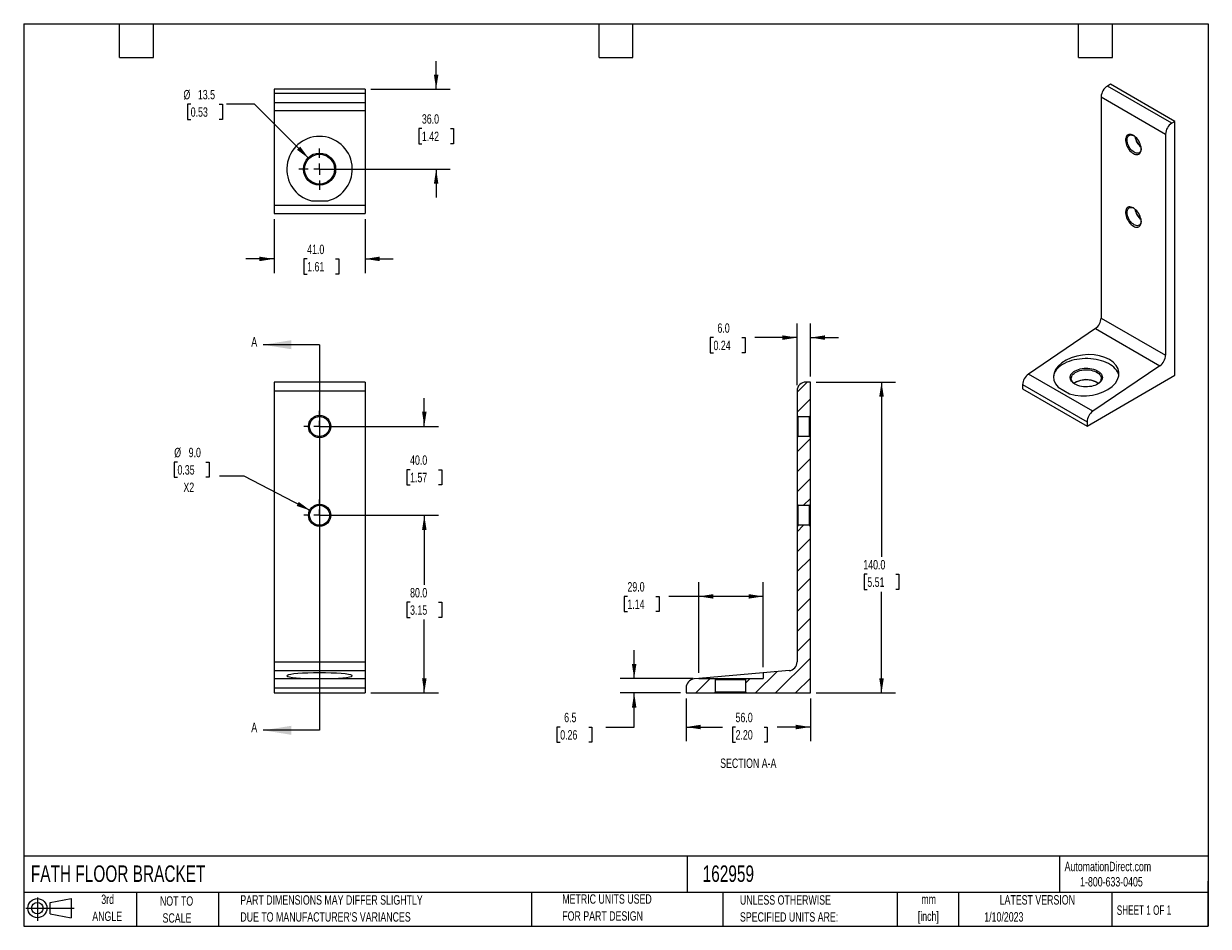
# Model space of a CAD drawing. Header units: millimetres. Extents: x 6 to 273, y 6 to 210.
import ezdxf

# ---------------------------------------------------------------- set-up
doc = ezdxf.new("R2010")
doc.units = ezdxf.units.MM
doc.linetypes.add('CENTERX2', pattern=[20.32, 12.7, -2.54, 2.54, -2.54])
for name, color, linetype in [('CENTER', 40, 'CENTERX2'), ('HATCH', 6, 'Continuous'), ('SLD-DEFPOINTS', 7, 'Continuous')]:
    doc.layers.add(name, color=color, linetype=linetype)
doc.layers.add('DIMENSIONS', color=140, linetype='Continuous', lineweight=25)
doc.layers.add('TEXT', color=140, linetype='Continuous', lineweight=25)
doc.styles.add('SLDTEXTSTYLE0', font='TXT', dxfattribs={"width": 0.7})
doc.styles.add('SLDTEXTSTYLE1', font='TXT', dxfattribs={"width": 0.65})
doc.dimstyles.new('SLDDIMSTYLE0', dxfattribs={"dimtxt": 2.158008, "dimasz": 3.302, "dimexe": 0, "dimexo": 0.0625, "dimgap": 0.539502, "dimtad": 0, "dimtih": 1, "dimtoh": 1, "dimlfac": 2, "dimrnd": 1e-09, "dimzin": 4, "dimdsep": 46, "dimtxsty": 'SLDTEXTSTYLE0', "dimsah": 1, "dimcen": 0.09, "dimadec": 0, "dimazin": 1, "dimtfac": 1, "dimtofl": 0, "dimtmove": 0, "dimatfit": 3, "dimfxl": 0, "dimfrac": 2, "dimtolj": 1, "dimtzin": 12, "dimarcsym": 0})
doc.dimstyles.new('SLDDIMSTYLE1', dxfattribs={"dimtxt": 2.158008, "dimasz": 3.302, "dimexe": 0, "dimexo": 0.0625, "dimgap": 0.539502, "dimtad": 0, "dimtih": 1, "dimtoh": 1, "dimlfac": 2, "dimrnd": 1e-09, "dimzin": 4, "dimdsep": 46, "dimtxsty": 'SLDTEXTSTYLE0', "dimsah": 1, "dimcen": 0.09, "dimadec": 0, "dimazin": 1, "dimtfac": 1, "dimtmove": 0, "dimatfit": 0, "dimfxl": 0, "dimfrac": 2, "dimtolj": 1, "dimtzin": 12, "dimarcsym": 0})
doc.dimstyles.new('SLDDIMSTYLE2', dxfattribs={"dimtxt": 2.158008, "dimasz": 3.302, "dimexe": 0, "dimexo": 0.0625, "dimgap": 0.539502, "dimtad": 0, "dimtih": 1, "dimtoh": 1, "dimlfac": 2, "dimrnd": 1e-09, "dimzin": 4, "dimdsep": 46, "dimtxsty": 'SLDTEXTSTYLE0', "dimsah": 1, "dimcen": 0, "dimadec": 0, "dimazin": 1, "dimtfac": 1, "dimtofl": 0, "dimtmove": 0, "dimatfit": 3, "dimfxl": 0, "dimfrac": 2, "dimtolj": 1, "dimtzin": 12, "dimarcsym": 0})
doc.dimstyles.new('SLDDIMSTYLE3', dxfattribs={"dimtxt": 2.158008, "dimasz": 3.302, "dimexe": 0, "dimexo": 0.0625, "dimgap": 0.539502, "dimtad": 0, "dimtih": 1, "dimtoh": 1, "dimlfac": 2, "dimrnd": 1e-09, "dimzin": 12, "dimdsep": 46, "dimtxsty": 'SLDTEXTSTYLE0', "dimsah": 1, "dimcen": 0, "dimadec": 0, "dimazin": 3, "dimtfac": 1, "dimtofl": 0, "dimtmove": 0, "dimatfit": 3, "dimfxl": 0, "dimfrac": 2, "dimtolj": 1, "dimtzin": 12, "dimarcsym": 0})
doc.dimstyles.new('SLDDIMSTYLE4', dxfattribs={"dimtxt": 2.158008, "dimasz": 3.302, "dimexe": 0, "dimexo": 0.0625, "dimgap": 0.539502, "dimtad": 0, "dimtih": 1, "dimtoh": 1, "dimlfac": 2, "dimrnd": 1e-09, "dimzin": 12, "dimdsep": 46, "dimtxsty": 'SLDTEXTSTYLE0', "dimsah": 1, "dimcen": 0.09, "dimadec": 0, "dimazin": 3, "dimtfac": 1, "dimtmove": 0, "dimatfit": 0, "dimfxl": 0, "dimfrac": 2, "dimtolj": 1, "dimtzin": 12, "dimarcsym": 0})

# ---------------------------------------------------------------- blocks, each defined once
blk = doc.blocks.new('Block11')
at = {"color": 7, "linetype": 'Continuous', "lineweight": 18}
for p, q in [((0, 2.88), (10.87, 2.88)), ((2.59, 5.31), (2.59, 0)), ((5.48, 4.17), (10.18, 5.03)), ((5.48, 1.6), (5.48, 4.17)), ((10.18, 5.03), (10.18, 0.73)), ((5.48, 1.6), (10.18, 0.73))]:
    blk.add_line(p, q, dxfattribs=at)
for radius in [2.15, 1.29]:
    blk.add_circle((2.59, 2.88), radius, dxfattribs=at)
blk = doc.blocks.new('Block12')
at = {"layer": 'SLD-DEFPOINTS'}
blk.add_blockref('Block11', (0, 0), dxfattribs=at)
blk = doc.blocks.new('SW_NOTE_0')
at = {"layer": 'TEXT', "color": 0, "char_height": 2.117, "attachment_point": 2, "style": 'SLDTEXTSTYLE0'}
for s, insert in [('mm', (2.84, 2.73)), ('[inch]', (2.76, -1.09))]:
    blk.add_mtext(s, dxfattribs=dict(at, insert=insert))
blk = doc.blocks.new('SW_NOTE_0_1')
at = {"layer": 'TEXT', "color": 0, "char_height": 2.1167, "attachment_point": 1, "style": 'SLDTEXTSTYLE0'}
for s, insert in [('UNLESS OTHERWISE', (0, 2.73)), ('SPECIFIED UNITS ARE:', (0, -1.09))]:
    blk.add_mtext(s, dxfattribs=dict(at, insert=insert))
blk = doc.blocks.new('SW_NOTE_0_2')
at = {"layer": 'TEXT', "color": 0, "char_height": 2.1167, "attachment_point": 1, "style": 'SLDTEXTSTYLE0'}
for s, insert in [('PART DIMENSIONS MAY DIFFER SLIGHTLY', (0, 2.73)), ("DUE TO MANUFACTURER'S VARIANCES", (0, -1.09))]:
    blk.add_mtext(s, dxfattribs=dict(at, insert=insert))
blk = doc.blocks.new('SW_NOTE_0_3')
at = {"layer": 'TEXT', "color": 0, "char_height": 2.117, "attachment_point": 2, "style": 'SLDTEXTSTYLE0'}
for s, insert in [('NOT TO', (5.26, 2.73)), ('SCALE', (5.35, -1.09))]:
    blk.add_mtext(s, dxfattribs=dict(at, insert=insert))
blk = doc.blocks.new('SW_NOTE_0_4')
at = {"layer": 'TEXT', "color": 0, "char_height": 2.117, "attachment_point": 2, "style": 'SLDTEXTSTYLE0'}
for s, insert in [('3rd', (2.32, 2.73)), ('ANGLE', (2.22, -1.09))]:
    blk.add_mtext(s, dxfattribs=dict(at, insert=insert))
blk = doc.blocks.new('SW_NOTE_0_5')
at = {"layer": 'TEXT', "color": 0, "char_height": 2.1167, "attachment_point": 1, "style": 'SLDTEXTSTYLE0'}
for s, insert in [('METRIC UNITS USED', (0, 2.73)), ('FOR PART DESIGN', (0, -1.09))]:
    blk.add_mtext(s, dxfattribs=dict(at, insert=insert))
blk = doc.blocks.new('_D')
at = {"layer": 'DIMENSIONS'}
for p, q in [((74.23, 98.88), (99.72, 98.88)), ((96.54, 98.88), (96.54, 83.21)), ((93.34, 79.3), (92.61, 79.3)), ((92.61, 79.3), (92.61, 75.87)), ((99.75, 79.3), (100.47, 79.3)), ((100.47, 79.3), (100.47, 75.87)), ((92.61, 75.87), (93.34, 75.87)), ((96.54, 58.88), (96.54, 75.39)), ((100.47, 75.87), (99.75, 75.87)), ((84.48, 58.88), (99.72, 58.88))]:
    blk.add_line(p, q, dxfattribs=at)
for points in [[(96.54, 98.88), (96.04, 95.58), (97.05, 95.58)], [(96.54, 58.88), (97.05, 62.18), (96.04, 62.18)]]:
    blk.add_solid(points, dxfattribs=at)
at = {"layer": 'DIMENSIONS', "char_height": 2.117, "attachment_point": 1, "style": 'SLDTEXTSTYLE0'}
for s, insert in [('80.0', (93.34, 82.51)), ('3.15', (93.34, 78.6))]:
    blk.add_mtext(s, dxfattribs=dict(at, insert=insert))
blk = doc.blocks.new('_D_1')
at = {"layer": 'DIMENSIONS'}
for p, q in [((96.54, 118.88), (96.54, 125.23)), ((74.23, 118.88), (99.72, 118.88)), ((93.34, 109.14), (92.61, 109.14)), ((92.61, 109.14), (92.61, 105.71)), ((99.75, 109.14), (100.47, 109.14)), ((100.47, 109.14), (100.47, 105.71)), ((92.61, 105.71), (93.34, 105.71)), ((100.47, 105.71), (99.75, 105.71)), ((74.23, 98.88), (99.72, 98.88)), ((96.54, 98.88), (96.54, 92.53))]:
    blk.add_line(p, q, dxfattribs=at)
for points in [[(96.54, 118.88), (97.05, 122.18), (96.04, 122.18)], [(96.54, 98.88), (96.04, 95.58), (97.05, 95.58)]]:
    blk.add_solid(points, dxfattribs=at)
at = {"layer": 'DIMENSIONS', "char_height": 2.117, "attachment_point": 1, "style": 'SLDTEXTSTYLE0'}
for s, insert in [('40.0', (93.34, 112.36)), ('1.57', (93.34, 108.44))]:
    blk.add_mtext(s, dxfattribs=dict(at, insert=insert))
blk = doc.blocks.new('_D_2')
at = {"layer": 'DIMENSIONS'}
for p, q in [((40.97, 110.86), (40.24, 110.86)), ((40.24, 110.86), (40.24, 107.43)), ((47.38, 110.86), (48.1, 110.86)), ((48.1, 110.86), (48.1, 107.43)), ((40.24, 107.43), (40.97, 107.43)), ((48.1, 107.43), (47.38, 107.43)), ((55.97, 107.72), (50.42, 107.72)), ((70.97, 99.92), (55.97, 107.72))]:
    blk.add_line(p, q, dxfattribs=at)
blk.add_solid([(70.97, 99.92), (68.27, 101.89), (67.8, 100.99)], dxfattribs=at)
at = {"layer": 'DIMENSIONS', "char_height": 2.117, "attachment_point": 1, "style": 'SLDTEXTSTYLE0'}
for s, insert in [('%%c', (40.24, 114.07)), ('9.0', (43.49, 114.07)), ('0.35', (40.97, 110.16)), ('X2', (42.31, 106.24))]:
    blk.add_mtext(s, dxfattribs=dict(at, insert=insert))
blk = doc.blocks.new('SW_CENTERMARKSYMBOL_0')
at = {"layer": 'CENTER', "color": 0}
for p, q in [((0, 2.54), (0, 3.52)), ((-2.54, 0), (-3.52, 0)), ((0, 0), (-1.27, 0)), ((0, 0), (0, 1.27)), ((0, 0), (0, -1.27)), ((0, 0), (1.27, 0)), ((2.54, 0), (3.52, 0)), ((0, -2.54), (0, -3.52))]:
    blk.add_line(p, q, dxfattribs=at)
blk = doc.blocks.new('SW_CENTERMARKSYMBOL_1')
at = {"layer": 'CENTER', "color": 0}
for p, q in [((0, 2.54), (0, 3.52)), ((-2.54, 0), (-3.52, 0)), ((0, 0), (-1.27, 0)), ((0, 0), (0, 1.27)), ((0, 0), (0, -1.27)), ((0, 0), (1.27, 0)), ((2.54, 0), (3.52, 0)), ((0, -2.54), (0, -3.52))]:
    blk.add_line(p, q, dxfattribs=at)
blk = doc.blocks.new('_D_3')
at = {"layer": 'DIMENSIONS'}
for p, q in [((62.71, 165.53), (62.71, 153.42)), ((83.21, 165.53), (83.21, 153.42)), ((62.71, 156.6), (56.36, 156.6)), ((70.17, 156.6), (69.44, 156.6)), ((69.44, 156.6), (69.44, 153.17)), ((76.58, 156.6), (77.3, 156.6)), ((77.3, 156.6), (77.3, 153.17)), ((83.21, 156.6), (89.56, 156.6)), ((69.44, 153.17), (70.17, 153.17)), ((77.3, 153.17), (76.58, 153.17))]:
    blk.add_line(p, q, dxfattribs=at)
for points in [[(62.71, 156.6), (59.41, 157.11), (59.41, 156.09)], [(83.21, 156.6), (86.51, 156.09), (86.51, 157.11)]]:
    blk.add_solid(points, dxfattribs=at)
at = {"layer": 'DIMENSIONS', "char_height": 2.117, "attachment_point": 1, "style": 'SLDTEXTSTYLE0'}
for s, insert in [('41.0', (70.17, 159.81)), ('1.61', (70.17, 155.9))]:
    blk.add_mtext(s, dxfattribs=dict(at, insert=insert))
blk = doc.blocks.new('_D_4')
at = {"layer": 'DIMENSIONS'}
for p, q in [((99.21, 194.8), (99.21, 201.15)), ((84.48, 194.8), (102.39, 194.8)), ((96, 185.95), (95.28, 185.95)), ((95.28, 185.95), (95.28, 182.52)), ((102.42, 185.95), (103.14, 185.95)), ((103.14, 185.95), (103.14, 182.52)), ((95.28, 182.52), (96, 182.52)), ((103.14, 182.52), (102.42, 182.52)), ((74.23, 176.8), (102.39, 176.8)), ((99.21, 176.8), (99.21, 170.45))]:
    blk.add_line(p, q, dxfattribs=at)
for points in [[(99.21, 194.8), (99.72, 198.1), (98.7, 198.1)], [(99.21, 176.8), (98.7, 173.5), (99.72, 173.5)]]:
    blk.add_solid(points, dxfattribs=at)
at = {"layer": 'DIMENSIONS', "char_height": 2.117, "attachment_point": 1, "style": 'SLDTEXTSTYLE0'}
for s, insert in [('36.0', (96, 189.16)), ('1.42', (96, 185.25))]:
    blk.add_mtext(s, dxfattribs=dict(at, insert=insert))
blk = doc.blocks.new('_D_5')
at = {"layer": 'DIMENSIONS'}
for p, q in [((43.95, 191.43), (43.22, 191.43)), ((43.22, 191.43), (43.22, 188)), ((50.36, 191.43), (51.08, 191.43)), ((51.08, 191.43), (51.08, 188)), ((58.34, 191.43), (51.99, 191.43)), ((70.57, 179.19), (58.34, 191.43)), ((43.22, 188), (43.95, 188)), ((51.08, 188), (50.36, 188))]:
    blk.add_line(p, q, dxfattribs=at)
blk.add_solid([(70.57, 179.19), (68.6, 181.88), (67.88, 181.16)], dxfattribs=at)
at = {"layer": 'DIMENSIONS', "char_height": 2.117, "attachment_point": 1, "style": 'SLDTEXTSTYLE0'}
for s, insert in [('%%c', (42.32, 194.64)), ('13.5', (45.57, 194.64)), ('0.53', (43.95, 190.72))]:
    blk.add_mtext(s, dxfattribs=dict(at, insert=insert))
blk = doc.blocks.new('SW_CENTERMARKSYMBOL_2')
at = {"layer": 'CENTER', "color": 0}
for p, q in [((0, 2.54), (0, 4.645)), ((-2.54, 0), (-4.645, 0)), ((0, 0), (-1.27, 0)), ((0, 0), (0, 1.27)), ((0, 0), (0, -1.27)), ((0, 0), (1.27, 0)), ((2.54, 0), (4.645, 0)), ((0, -2.54), (0, -4.645))]:
    blk.add_line(p, q, dxfattribs=at)
blk = doc.blocks.new('_D_6')
at = {"layer": 'DIMENSIONS'}
for p, q in [((155.48, 57.61), (155.48, 48.04)), ((183.48, 57.61), (183.48, 48.04)), ((155.48, 51.21), (163.7, 51.21)), ((166.62, 51.21), (165.9, 51.21)), ((165.9, 51.21), (165.9, 47.78)), ((173.04, 51.21), (173.76, 51.21)), ((173.76, 51.21), (173.76, 47.78)), ((183.48, 51.21), (175.96, 51.21)), ((165.9, 47.78), (166.62, 47.78)), ((173.76, 47.78), (173.04, 47.78))]:
    blk.add_line(p, q, dxfattribs=at)
for points in [[(155.48, 51.21), (158.78, 50.7), (158.78, 51.72)], [(183.48, 51.21), (180.18, 51.72), (180.18, 50.7)]]:
    blk.add_solid(points, dxfattribs=at)
at = {"layer": 'DIMENSIONS', "char_height": 2.117, "attachment_point": 1, "style": 'SLDTEXTSTYLE0'}
for s, insert in [('56.0', (166.62, 54.42)), ('2.20', (166.62, 50.51))]:
    blk.add_mtext(s, dxfattribs=dict(at, insert=insert))
blk = doc.blocks.new('_D_7')
at = {"layer": 'DIMENSIONS'}
for p, q in [((184.75, 128.88), (202.66, 128.88)), ((199.48, 128.88), (199.48, 89.51)), ((196.28, 85.6), (195.55, 85.6)), ((195.55, 85.6), (195.55, 82.17)), ((202.69, 85.6), (203.41, 85.6)), ((203.41, 85.6), (203.41, 82.17)), ((195.55, 82.17), (196.28, 82.17)), ((199.48, 58.88), (199.48, 81.68)), ((203.41, 82.17), (202.69, 82.17)), ((184.75, 58.88), (202.66, 58.88))]:
    blk.add_line(p, q, dxfattribs=at)
for points in [[(199.48, 128.88), (198.97, 125.58), (199.99, 125.58)], [(199.48, 58.88), (199.99, 62.18), (198.97, 62.18)]]:
    blk.add_solid(points, dxfattribs=at)
at = {"layer": 'DIMENSIONS', "char_height": 2.117, "attachment_point": 1, "style": 'SLDTEXTSTYLE0'}
for s, insert in [('140.0', (195.38, 88.81)), ('5.51', (196.28, 84.89))]:
    blk.add_mtext(s, dxfattribs=dict(at, insert=insert))
blk = doc.blocks.new('_D_8')
at = {"layer": 'DIMENSIONS'}
for p, q in [((180.48, 128.15), (180.48, 142.05)), ((183.48, 130.15), (183.48, 142.05)), ((161.65, 138.88), (160.92, 138.88)), ((160.92, 138.88), (160.92, 135.45)), ((168.06, 138.88), (168.78, 138.88)), ((168.78, 138.88), (168.78, 135.45)), ((180.48, 138.88), (170.98, 138.88)), ((183.48, 138.88), (189.83, 138.88)), ((160.92, 135.45), (161.65, 135.45)), ((168.78, 135.45), (168.06, 135.45))]:
    blk.add_line(p, q, dxfattribs=at)
for points in [[(180.48, 138.88), (177.18, 139.39), (177.18, 138.37)], [(183.48, 138.88), (186.78, 138.37), (186.78, 139.39)]]:
    blk.add_solid(points, dxfattribs=at)
at = {"layer": 'DIMENSIONS', "char_height": 2.117, "attachment_point": 1, "style": 'SLDTEXTSTYLE0'}
for s, insert in [('6.0', (162.54, 142.09)), ('0.24', (161.65, 138.18))]:
    blk.add_mtext(s, dxfattribs=dict(at, insert=insert))
blk = doc.blocks.new('_D_9')
at = {"layer": 'DIMENSIONS'}
for p, q in [((158.34, 63.4), (158.34, 83.79)), ((172.86, 64.67), (172.86, 83.79)), ((142.28, 80.62), (141.55, 80.62)), ((141.55, 80.62), (141.55, 77.19)), ((148.69, 80.62), (149.41, 80.62)), ((149.41, 80.62), (149.41, 77.19)), ((158.34, 80.62), (151.61, 80.62)), ((172.86, 80.62), (158.34, 80.62)), ((141.55, 77.19), (142.28, 77.19)), ((149.41, 77.19), (148.69, 77.19))]:
    blk.add_line(p, q, dxfattribs=at)
for points in [[(158.34, 80.62), (161.64, 80.11), (161.64, 81.13)], [(172.86, 80.62), (169.55, 81.13), (169.55, 80.11)]]:
    blk.add_solid(points, dxfattribs=at)
at = {"layer": 'DIMENSIONS', "char_height": 2.117, "attachment_point": 1, "style": 'SLDTEXTSTYLE0'}
for s, insert in [('29.0', (142.28, 83.83)), ('1.14', (142.28, 79.92))]:
    blk.add_mtext(s, dxfattribs=dict(at, insert=insert))
blk = doc.blocks.new('_D_10')
at = {"layer": 'DIMENSIONS'}
for p, q in [((143.79, 62.13), (143.79, 68.48)), ((157.07, 62.13), (140.62, 62.13)), ((154.21, 58.88), (140.62, 58.88)), ((143.79, 51.21), (143.79, 58.88)), ((127.14, 51.21), (126.41, 51.21)), ((126.41, 51.21), (126.41, 47.78)), ((133.55, 51.21), (134.27, 51.21)), ((134.27, 51.21), (134.27, 47.78)), ((137.44, 51.21), (143.79, 51.21)), ((126.41, 47.78), (127.14, 47.78)), ((134.27, 47.78), (133.55, 47.78))]:
    blk.add_line(p, q, dxfattribs=at)
for points in [[(143.79, 62.13), (144.3, 65.43), (143.28, 65.43)], [(143.79, 58.88), (143.28, 55.58), (144.3, 55.58)]]:
    blk.add_solid(points, dxfattribs=at)
at = {"layer": 'DIMENSIONS', "char_height": 2.117, "attachment_point": 1, "style": 'SLDTEXTSTYLE0'}
for s, insert in [('6.5', (128.03, 54.42)), ('0.26', (127.14, 50.51))]:
    blk.add_mtext(s, dxfattribs=dict(at, insert=insert))

msp = doc.modelspace()

# ---------------------------------------------------------------- hatches: boundary and pattern name
at = {"layer": 'HATCH'}
h = msp.add_hatch(dxfattribs=at)
h.set_pattern_fill('ANSI31', color=256, style=0)
edge = h.paths.add_edge_path(flags=0)
edge.add_arc((182.4816, 126.8772), 2, 90, 180)
edge.add_line((180.4816, 126.8772), (180.4816, 121.3772))
edge.add_line((180.4816, 121.3772), (180.7316, 121.1272))
edge.add_line((180.7316, 121.1272), (183.2316, 121.1272))
edge.add_line((183.2316, 121.1272), (183.4816, 121.3772))
edge.add_line((183.4816, 121.3772), (183.4816, 128.8772))
edge.add_line((183.4816, 128.8772), (182.4816, 128.8772))
h = msp.add_hatch(dxfattribs=at)
h.set_pattern_fill('ANSI31', color=256, style=0)
h.paths.add_polyline_path([(180.7316, 116.6272), (180.4816, 116.3772), (180.4816, 101.3772), (180.7316, 101.1272), (183.2316, 101.1272), (183.4816, 101.3772), (183.4816, 116.3772), (183.2316, 116.6272)], flags=0)
h = msp.add_hatch(dxfattribs=at)
h.set_pattern_fill('ANSI31', color=256, style=0)
edge = h.paths.add_edge_path(flags=0)
edge.add_line((180.4816, 96.3772), (180.4816, 65.8971))
edge.add_arc((178.4816, 65.8971), 2, 275, 360, ccw=False)
edge.add_line((178.6559, 63.9047), (172.8566, 63.3974))
edge.add_line((172.8566, 63.3974), (172.8566, 62.1272))
edge.add_line((172.8566, 62.1272), (169.1066, 62.1272))
edge.add_line((169.1066, 62.1272), (168.8566, 61.8772))
edge.add_line((168.8566, 61.8772), (168.8566, 59.1272))
edge.add_line((168.8566, 59.1272), (169.1066, 58.8772))
edge.add_line((169.1066, 58.8772), (183.4816, 58.8772))
edge.add_line((183.4816, 58.8772), (183.4816, 96.3772))
edge.add_line((183.4816, 96.3772), (183.2316, 96.6272))
edge.add_line((183.2316, 96.6272), (180.7316, 96.6272))
edge.add_line((180.7316, 96.6272), (180.4816, 96.3772))
h = msp.add_hatch(dxfattribs=at)
h.set_pattern_fill('ANSI31', color=256, style=0)
edge = h.paths.add_edge_path(flags=0)
edge.add_line((162.1066, 59.1272), (162.1066, 61.8772))
edge.add_line((162.1066, 61.8772), (161.8566, 62.1272))
edge.add_line((161.8566, 62.1272), (158.3391, 62.1272))
edge.add_line((158.3391, 62.1272), (157.3073, 62.037))
edge.add_arc((157.4816, 60.0446), 2, 95, 180)
edge.add_line((155.4816, 60.0446), (155.4816, 58.8772))
edge.add_line((155.4816, 58.8772), (161.8566, 58.8772))
edge.add_line((161.8566, 58.8772), (162.1066, 59.1272))

# ---------------------------------------------------------------- linework, layer by layer
for p, q in [((62.7111, 194.8023), (62.7111, 193.8023)), ((83.2111, 194.8023), (62.7111, 194.8023)), ((83.2111, 194.8023), (83.2111, 193.8023)), ((251.0476, 195.9307), (250.3405, 195.5225)), ((264.8362, 187.1543), (250.3405, 195.5225)), ((265.5433, 187.5625), (251.0476, 195.9307)), ((83.2111, 193.8023), (62.7111, 193.8023)), ((62.7111, 193.8023), (62.7111, 191.8023)), ((83.2111, 193.8023), (83.2111, 191.8023)), ((248.9263, 193.073), (263.422, 184.7049)), ((248.9263, 193.073), (248.9263, 143.2803)), ((62.7111, 191.8023), (83.2111, 191.8023)), ((62.7111, 191.8023), (62.7111, 189.9766)), ((62.7111, 189.9766), (83.2111, 189.9766)), ((62.7111, 189.9766), (62.7111, 168.628)), ((83.2111, 191.8023), (83.2111, 189.9766)), ((83.2111, 189.9766), (83.2111, 168.628)), ((265.5433, 187.5625), (264.8362, 187.1543)), ((265.5433, 130.4047), (265.5433, 187.5625)), ((263.422, 184.7049), (263.422, 134.9121)), ((83.2111, 168.628), (62.7111, 168.628)), ((62.7111, 168.628), (62.7111, 166.8023)), ((71.1239, 169.6598), (74.7984, 169.6598)), ((83.2111, 168.628), (83.2111, 166.8023)), ((62.7111, 166.8023), (83.2111, 166.8023)), ((248.9263, 143.2803), (263.422, 134.9121)), ((247.6353, 140.9082), (232.5396, 130.6685)), ((247.6353, 140.9082), (262.131, 132.54)), ((262.131, 132.54), (247.0353, 122.3003)), ((83.2111, 128.8772), (62.7111, 128.8772)), ((62.7111, 128.8772), (62.7111, 126.8772)), ((83.2111, 128.8772), (83.2111, 126.8772)), ((183.4816, 128.8772), (182.4816, 128.8772)), ((183.4816, 121.3772), (183.4816, 128.8772)), ((231.2486, 128.2963), (245.7443, 119.9282)), ((231.2486, 128.2963), (231.2486, 127.3432)), ((247.0353, 122.3003), (232.5396, 130.6685)), ((245.7443, 118.975), (265.5433, 130.4047)), ((62.7111, 126.8772), (83.2111, 126.8772)), ((62.7111, 126.8772), (62.7111, 65.8971)), ((83.2111, 126.8772), (83.2111, 65.8971)), ((180.4816, 126.8772), (180.4816, 121.3772)), ((231.2486, 127.3432), (245.7443, 118.975)), ((239.2179, 127.7292), (241.8162, 126.2293)), ((180.4816, 121.3772), (180.7316, 121.1272)), ((180.4816, 121.3772), (180.4816, 116.3772)), ((180.7316, 121.1272), (183.2316, 121.1272)), ((180.7316, 116.6272), (180.7316, 121.1272)), ((183.2316, 121.1272), (183.4816, 121.3772)), ((183.2316, 116.6272), (183.2316, 121.1272)), ((183.4816, 116.3772), (183.4816, 121.3772)), ((245.7443, 119.9282), (245.7443, 118.975)), ((180.7316, 116.6272), (180.4816, 116.3772)), ((180.4816, 116.3772), (180.4816, 101.3772)), ((183.2316, 116.6272), (180.7316, 116.6272)), ((183.4816, 116.3772), (183.2316, 116.6272)), ((183.4816, 101.3772), (183.4816, 116.3772)), ((180.4816, 101.3772), (180.7316, 101.1272)), ((180.4816, 101.3772), (180.4816, 96.3772)), ((183.2316, 101.1272), (183.4816, 101.3772)), ((183.4816, 96.3772), (183.4816, 101.3772)), ((180.7316, 101.1272), (183.2316, 101.1272)), ((180.7316, 96.6272), (180.7316, 101.1272)), ((183.2316, 96.6272), (183.2316, 101.1272)), ((180.7316, 96.6272), (180.4816, 96.3772)), ((180.4816, 96.3772), (180.4816, 65.8971)), ((183.2316, 96.6272), (180.7316, 96.6272)), ((183.4816, 96.3772), (183.2316, 96.6272)), ((183.4816, 58.8772), (183.4816, 96.3772)), ((62.7111, 65.8971), (83.2111, 65.8971)), ((62.7111, 65.8971), (62.7111, 63.9047)), ((83.2111, 65.8971), (83.2111, 63.9047)), ((62.7111, 63.9047), (83.2111, 63.9047)), ((62.7111, 63.9047), (62.7111, 62.037)), ((83.2111, 62.037), (62.7111, 62.037)), ((62.7111, 62.037), (62.7111, 60.0446)), ((71.1239, 62.1272), (74.7984, 62.1272)), ((83.2111, 63.9047), (83.2111, 62.037)), ((83.2111, 62.037), (83.2111, 60.0446)), ((158.3391, 62.1272), (157.3073, 62.037)), ((172.8566, 63.3974), (158.3391, 62.1272)), ((158.3391, 62.1272), (161.8566, 62.1272)), ((162.1066, 61.8772), (161.8566, 62.1272)), ((161.8566, 62.1272), (169.1066, 62.1272)), ((162.1066, 61.8772), (168.8566, 61.8772)), ((162.1066, 59.1272), (162.1066, 61.8772)), ((169.1066, 62.1272), (168.8566, 61.8772)), ((168.8566, 61.8772), (168.8566, 59.1272)), ((169.1066, 62.1272), (172.8566, 62.1272)), ((178.6559, 63.9047), (172.8566, 63.3974)), ((172.8566, 63.3974), (172.8566, 62.1272)), ((62.7111, 60.0446), (83.2111, 60.0446)), ((62.7111, 60.0446), (62.7111, 58.8772)), ((62.7111, 58.8772), (83.2111, 58.8772)), ((83.2111, 60.0446), (83.2111, 58.8772)), ((155.4816, 60.0446), (155.4816, 58.8772)), ((155.4816, 58.8772), (161.8566, 58.8772)), ((161.8566, 58.8772), (162.1066, 59.1272)), ((161.8566, 58.8772), (169.1066, 58.8772)), ((162.1066, 59.1272), (168.8566, 59.1272)), ((168.8566, 59.1272), (169.1066, 58.8772)), ((169.1066, 58.8772), (183.4816, 58.8772))]:
    msp.add_line(p, q)
at = {"flags": 128}
for points in [[(256.1741, 180.3153), (256.4376, 180.186), (256.6952, 180.1052), (256.9411, 180.0746), (257.1699, 180.0951), (257.3765, 180.1661), (257.5562, 180.286), (257.705, 180.4522), (257.8197, 180.6609), (257.8976, 180.9074), (257.9369, 181.1864), (257.9369, 181.4915), (257.8976, 181.8159), (257.8197, 182.1524), (257.705, 182.4935), (257.5562, 182.8315), (257.3765, 183.1589), (257.1699, 183.4684), (256.9411, 183.753), (256.6952, 184.0065), (256.4376, 184.2231), (256.1741, 184.398), (255.9106, 184.5273), (255.6531, 184.6081), (255.4071, 184.6386), (255.1783, 184.6181), (254.9717, 184.5472), (254.792, 184.4272), (254.6432, 184.2611), (254.5286, 184.0524), (254.4507, 183.8058), (254.4113, 183.5268), (254.4113, 183.2217), (254.4507, 182.8973), (254.5286, 182.5608), (254.6432, 182.2197), (254.792, 181.8817), (254.9717, 181.5543), (255.1783, 181.2448), (255.4071, 180.9602), (255.6531, 180.7068), (255.9106, 180.4902), (256.1741, 180.3153)], [(257.9396, 181.4422), (257.9223, 181.2641), (257.864, 181.0174), (257.7685, 180.8062), (257.638, 180.6357), (257.4759, 180.5101), (257.2861, 180.4325), (257.0732, 180.4047), (256.8425, 180.4276), (256.5998, 180.5004), (256.3509, 180.6215), (256.102, 180.7877), (255.8593, 180.9952), (255.6286, 181.2387), (255.4157, 181.5122), (255.2259, 181.809), (255.0638, 182.1218), (254.9333, 182.4429), (254.8378, 182.7644), (254.7795, 183.0784), (254.7599, 183.3771), (254.7795, 183.6532), (254.8378, 183.8999), (254.9333, 184.1111), (255.0638, 184.2816), (255.2259, 184.4072), (255.4157, 184.4849), (255.6286, 184.5126), (255.8593, 184.4898), (256.102, 184.4169), (256.2651, 184.3427)], [(256.1741, 163.9844), (256.4376, 163.8551), (256.6952, 163.7743), (256.9411, 163.7438), (257.1699, 163.7643), (257.3765, 163.8353), (257.5562, 163.9552), (257.705, 164.1213), (257.8197, 164.33), (257.8976, 164.5766), (257.9369, 164.8556), (257.9369, 165.1607), (257.8976, 165.4851), (257.8197, 165.8216), (257.705, 166.1627), (257.5562, 166.5007), (257.3765, 166.8281), (257.1699, 167.1376), (256.9411, 167.4222), (256.6952, 167.6757), (256.4376, 167.8923), (256.1741, 168.0672), (255.9106, 168.1965), (255.6531, 168.2773), (255.4071, 168.3078), (255.1783, 168.2873), (254.9717, 168.2163), (254.792, 168.0964), (254.6432, 167.9303), (254.5286, 167.7216), (254.4507, 167.475), (254.4113, 167.196), (254.4113, 166.8909), (254.4507, 166.5665), (254.5286, 166.23), (254.6432, 165.8889), (254.792, 165.5509), (254.9717, 165.2235), (255.1783, 164.914), (255.4071, 164.6294), (255.6531, 164.3759), (255.9106, 164.1593), (256.1741, 163.9844)], [(257.9396, 165.1114), (257.9223, 164.9333), (257.864, 164.6866), (257.7685, 164.4754), (257.638, 164.3049), (257.4759, 164.1793), (257.2861, 164.1017), (257.0732, 164.0739), (256.8425, 164.0967), (256.5998, 164.1696), (256.3509, 164.2906), (256.102, 164.4569), (255.8593, 164.6644), (255.6286, 164.9079), (255.4157, 165.1814), (255.2259, 165.4782), (255.0638, 165.791), (254.9333, 166.1121), (254.8378, 166.4336), (254.7795, 166.7476), (254.7599, 167.0463), (254.7795, 167.3224), (254.8378, 167.5691), (254.9333, 167.7803), (255.0638, 167.9508), (255.2259, 168.0764), (255.4157, 168.154), (255.6286, 168.1818), (255.8593, 168.159), (256.102, 168.0861), (256.2651, 168.0119)], [(252.9062, 130.3169), (252.872, 130.4823), (252.7571, 130.8434), (252.5888, 131.1975), (252.3683, 131.5419), (252.0972, 131.874), (251.7776, 132.1914), (251.4117, 132.4917), (251.0024, 132.7728), (250.5527, 133.0324), (250.0659, 133.2687), (249.5457, 133.4799), (248.9959, 133.6644), (248.4205, 133.8209), (247.824, 133.9482), (247.2107, 134.0453), (246.5851, 134.1116), (245.952, 134.1466), (245.3161, 134.1499), (244.682, 134.1216), (244.0544, 134.0618), (243.4382, 133.971), (242.8378, 133.85), (242.2576, 133.6995), (241.7021, 133.5207), (241.1754, 133.315), (240.6813, 133.0838), (240.2235, 132.8289), (239.8055, 132.5522), (239.4303, 132.2558), (239.1008, 131.9417), (238.8193, 131.6125), (238.5881, 131.2705), (238.4087, 130.9182), (238.2826, 130.5584), (238.2107, 130.1936), (238.1934, 129.9609)], [(243.0043, 128.4151), (242.7087, 128.6082), (242.4565, 128.8207), (242.2514, 129.0496), (242.0966, 129.2913), (241.9944, 129.5421), (241.9464, 129.7982), (241.9533, 130.0558), (242.0149, 130.311), (242.1304, 130.5599), (242.2981, 130.7987), (242.5152, 131.0238), (242.7787, 131.2318), (243.0844, 131.4195), (243.4278, 131.5841), (243.8036, 131.7231), (244.2061, 131.8343), (244.6293, 131.9162), (245.0667, 131.9675), (245.5117, 131.9873), (245.9575, 131.9754), (246.3975, 131.9319), (246.8248, 131.8576), (247.2331, 131.7536), (247.6161, 131.6213), (247.9681, 131.4629), (248.2837, 131.2807), (248.5581, 131.0775), (248.7872, 130.8564), (248.9675, 130.6207), (249.0962, 130.374), (249.1715, 130.12), (249.1921, 129.8626), (249.1578, 129.6057), (249.069, 129.3532), (248.9272, 129.1089), (248.7344, 128.8766), (248.4936, 128.6596), (248.2085, 128.4614), (247.8833, 128.2849), (247.5231, 128.1328), (247.1332, 128.0074), (246.7195, 127.9107), (246.2884, 127.844), (245.8464, 127.8084), (245.4001, 127.8044), (244.9564, 127.8322), (244.5219, 127.8911), (244.1033, 127.9805), (243.7069, 128.0989), (243.3387, 128.2445), (243.0043, 128.4151)], [(243.0954, 128.3643), (242.8954, 128.5005), (242.6537, 128.7076), (242.4599, 128.9307), (242.317, 129.1664), (242.2276, 129.4106), (242.193, 129.6595), (242.2137, 129.9089), (242.2896, 130.1547), (242.4193, 130.3928), (242.6006, 130.6195), (242.8307, 130.8309), (243.1058, 131.0236), (243.4212, 131.1943), (243.7719, 131.3404), (244.1521, 131.4595), (244.5555, 131.5494), (244.9755, 131.6089), (245.4053, 131.6368), (245.8377, 131.6328), (246.2657, 131.5969), (246.6822, 131.5297), (247.0804, 131.4324), (247.4538, 131.3064), (247.7962, 131.1539), (248.102, 130.9773), (248.3662, 130.7797), (248.5844, 130.5641), (248.7531, 130.3342), (248.8695, 130.0938), (248.9317, 129.8467), (248.9386, 129.5971), (248.8902, 129.349), (248.7872, 129.1065), (248.6314, 128.8736), (248.4252, 128.6541), (248.1721, 128.4517), (248.0396, 128.3643)], [(247.954, 128.8229), (248.2396, 128.6354), (248.3258, 128.568)]]:
    msp.add_lwpolyline(points, dxfattribs=at)
for centre, radius in [((72.9611, 176.8023), 3.625), ((72.9611, 176.8023), 3.375), ((72.9611, 118.8772), 2.5), ((72.9611, 118.8772), 2.25), ((72.9611, 98.8772), 2.5), ((72.9611, 98.8772), 2.25)]:
    msp.add_circle(centre, radius)
for centre, radius, start, end in [((251.9837, 192.9408), 3.0603, 122.476398, 177.523602), ((266.4794, 184.5726), 3.0603, 122.476398, 177.523602), ((72.9611, 176.8023), 7.375, 284.425403, 255.574597), ((260.0576, 184.5985), 3.545, 187.420692, 232.573932), ((260.568, 184.8931), 4.0698, 191.024861, 228.969762), ((260.0576, 168.2677), 3.545, 187.420692, 232.573932), ((260.568, 168.5623), 4.0698, 191.024861, 228.969762), ((245.8317, 143.4271), 3.0981, 305.604103, 357.284019), ((260.3274, 135.0589), 3.0981, 305.604103, 357.284019), ((182.4816, 126.8772), 2, 90, 180), ((234.3384, 128.1522), 3.0931, 125.559625, 177.328497), ((245.5918, 124.454), 4.9667, 61.600738, 124.073114), ((245.5675, 123.7453), 5.6014, 63.810411, 116.189589), ((248.8341, 119.784), 3.0931, 125.559625, 177.328497), ((178.4816, 65.8971), 2, 275, 0), ((157.4816, 60.0446), 2, 95, 180)]:
    msp.add_arc(centre, radius, start, end)
for centre, major_axis, ratio, start_param, end_param in [((245.5675, 130.4051), (7.3651, 0.6124), 0.62517616, 4.12682534, 9.90646907), ((72.9611, 62.7521), (7.375, 0), 0.08748866, 4.96415977, 10.7438035)]:
    msp.add_ellipse(centre, major_axis=major_axis, ratio=ratio, start_param=start_param, end_param=end_param)
at = {"layer": 'TEXT'}
for p, q in [((6.35, 209.55), (273.05, 209.55)), ((6.35, 209.55), (6.35, 6.35)), ((27.94, 201.93), (27.94, 209.55)), ((35.56, 201.93), (35.56, 209.55)), ((135.89, 201.93), (135.89, 209.55)), ((143.51, 201.93), (143.51, 209.55)), ((243.84, 201.93), (243.84, 209.55)), ((251.46, 201.93), (251.46, 209.55)), ((273.05, 209.55), (273.05, 6.35)), ((27.94, 201.93), (35.56, 201.93)), ((135.89, 201.93), (143.51, 201.93)), ((243.84, 201.93), (251.46, 201.93)), ((72.9611, 137.2773), (72.9611, 50.4772)), ((273.05, 22.1261), (6.35, 22.1261)), ((155.7589, 22.1261), (155.7589, 13.97)), ((239.5754, 22.1261), (239.5754, 13.97)), ((273.05, 6.35), (273.05, 16.51)), ((273.05, 13.97), (6.35, 13.97)), ((31.75, 13.97), (31.75, 6.35)), ((50.2116, 13.97), (50.2116, 6.35)), ((120.6465, 13.97), (120.6465, 6.35)), ((163.7802, 13.97), (163.7802, 6.35)), ((203.0243, 13.97), (203.0243, 6.35)), ((216.8121, 13.97), (216.8121, 6.35)), ((251.3487, 13.97), (251.3487, 6.35)), ((6.35, 6.35), (273.05, 6.35))]:
    msp.add_line(p, q, dxfattribs=at)
at = {"layer": 'TEXT', "linetype": 'Continuous'}
for p, q in [((72.9611, 137.2773), (60.2611, 137.2773)), ((72.9611, 50.4772), (60.2611, 50.4772))]:
    msp.add_line(p, q, dxfattribs=at)
at = {"layer": 'TEXT'}
for points in [[(60.2611, 137.2773), (66.6111, 136.2613), (66.6111, 138.2933)], [(60.2611, 50.4772), (66.6111, 49.4612), (66.6111, 51.4932)]]:
    msp.add_solid(points, dxfattribs=at)

# ---------------------------------------------------------------- block references
at = {"layer": 'CENTER'}
for name, p in [('SW_CENTERMARKSYMBOL_2', (72.9611, 176.8023)), ('SW_CENTERMARKSYMBOL_0', (72.9611, 118.8772)), ('SW_CENTERMARKSYMBOL_1', (72.9611, 98.8772))]:
    msp.add_blockref(name, p, dxfattribs=at)
at = {"layer": 'SLD-DEFPOINTS'}
msp.add_blockref('Block12', (6.8379, 7.5539), dxfattribs=at)
at = {"layer": 'TEXT'}
for name, p in [('SW_NOTE_0_4', (22.9315, 10.7648)), ('SW_NOTE_0_2', (55.1193, 10.607)), ('SW_NOTE_0_5', (127.6043, 10.8221)), ('SW_NOTE_0_1', (167.6079, 10.6064)), ('SW_NOTE_0_3', (35.5097, 10.3711)), ('SW_NOTE_0', (207.2546, 10.7563))]:
    msp.add_blockref(name, p, dxfattribs=at)

# ---------------------------------------------------------------- texts
for s, insert, char_height, attachment_point, style in [('A', (57.5819, 138.9918), 2.158, 1, 'SLDTEXTSTYLE0'), ('A', (57.5819, 52.1917), 2.158, 1, 'SLDTEXTSTYLE0'), ('SECTION A-A', (169.4825, 44.1182), 2.116667, 2, 'SLDTEXTSTYLE0'), ('FATH FLOOR BRACKET', (7.9657, 20.0505), 3.704167, 1, 'SLDTEXTSTYLE0'), ('162959', (159.2077, 20.0505), 3.70417, 1, 'SLDTEXTSTYLE0'), ('AutomationDirect.com', (240.695, 20.8765), 2.116667, 1, 'SLDTEXTSTYLE0'), ('1-800-633-0405', (244.1916, 17.437), 2.116667, 1, 'SLDTEXTSTYLE0'), ('LATEST VERSION', (234.5521, 13.364), 2.116667, 2, 'SLDTEXTSTYLE0'), ('SHEET 1 OF 1', (252.4413, 11.0515), 2.116667, 1, 'SLDTEXTSTYLE1'), ('1/10/2023', (222.6128, 9.5315), 2.11667, 1, 'SLDTEXTSTYLE0')]:
    msp.add_mtext(s, dxfattribs=dict(at, insert=insert, char_height=char_height, attachment_point=attachment_point, style=style))

# ---------------------------------------------------------------- dimensions: what is measured, and where the dimension line sits
at = {"layer": 'DIMENSIONS'}
for base, p1, p2, dimstyle, picture, middle in [((99.2112, 176.8023), (83.2111, 194.8023), (72.9611, 176.8023), 'SLDDIMSTYLE1', '_D_4', (99.2112, 185.95)), ((199.4817, 128.8772), (183.4816, 58.8772), (183.4816, 128.8772), 'SLDDIMSTYLE0', '_D_7', (199.4817, 85.5955)), ((96.5438, 98.8772), (72.9611, 118.8772), (72.9611, 98.8772), 'SLDDIMSTYLE1', '_D_1', (96.5438, 109.1436)), ((96.5438, 98.8772), (83.2111, 58.8772), (72.9611, 98.8772), 'SLDDIMSTYLE0', '_D', (96.5438, 79.3019)), ((143.791, 58.8772), (158.3391, 62.1272), (155.4816, 58.8772), 'SLDDIMSTYLE4', '_D_10', (143.791, 51.2106))]:
    dim = msp.add_linear_dim(base=base, p1=p1, p2=p2, angle=90, dimstyle=dimstyle, dxfattribs=at)
    dim.commit()
    dim.dimension.update_dxf_attribs({"geometry": picture, "text_midpoint": middle, "dimtype": 160})
dim = msp.add_diameter_dim_2p(p1=(75.3476, 174.4158), p2=(70.5746, 179.1888), dimstyle='SLDDIMSTYLE3', dxfattribs=at)
dim.commit()
dim.dimension.update_dxf_attribs({"geometry": '_D_5', "text_midpoint": (47.1518, 191.4261), "dimtype": 163})
for base, p1, p2, dimstyle, picture, middle in [((83.2111, 156.5973), (62.7111, 166.8023), (83.2111, 166.8023), 'SLDDIMSTYLE1', '_D_3', (73.3736, 156.5973)), ((180.4816, 138.8773), (183.4816, 128.8772), (180.4816, 126.8772), 'SLDDIMSTYLE1', '_D_8', (164.8521, 138.8773)), ((172.85664, 80.61874), (158.33915, 62.12725), (172.85664, 63.39736), 'SLDDIMSTYLE0', '_D_9', (145.48159, 80.61874)), ((183.4816, 51.2106), (155.4816, 58.8772), (183.4816, 58.8772), 'SLDDIMSTYLE0', '_D_6', (169.8289, 51.2106))]:
    dim = msp.add_linear_dim(base=base, p1=p1, p2=p2, dimstyle=dimstyle, dxfattribs=at)
    dim.commit()
    dim.dimension.update_dxf_attribs({"geometry": picture, "text_midpoint": middle, "dimtype": 160})
dim = msp.add_diameter_dim_2p(p1=(74.9567, 97.8379), p2=(70.9655, 99.9165), text='<>\\PX2', dimstyle='SLDDIMSTYLE2', dxfattribs=at)
dim.commit()
dim.dimension.update_dxf_attribs({"geometry": '_D_2', "text_midpoint": (44.1735, 109.1436), "dimtype": 163})

doc.saveas('drawing.dxf')
